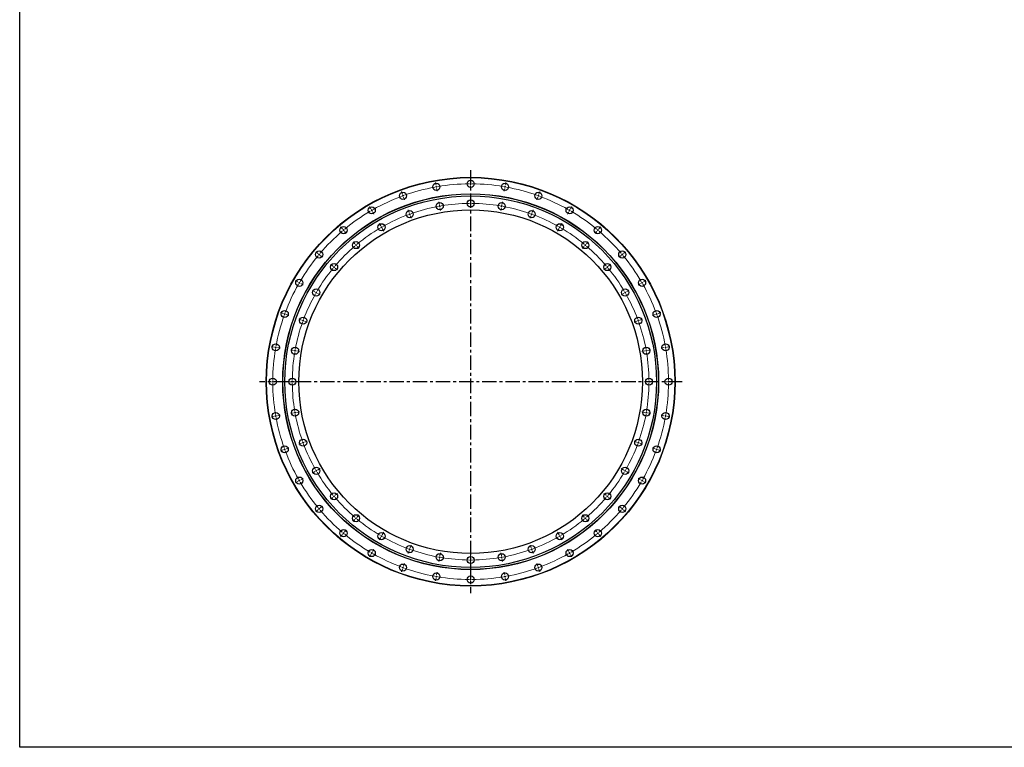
# Model space of a CAD drawing. Header units: millimetres. Extents: x -25 to 6020, y 4830 to 9406.
# Tile 1 of 4: x -25 to 2997, y 4830 to 7064. Entities that reach past the tile are written whole.
import ezdxf

# ---------------------------------------------------------------- set-up
doc = ezdxf.new("R2010")
doc.units = ezdxf.units.MM
doc.header["$LTSCALE"] = 20
doc.linetypes.add('CENTER', pattern=[10.16, 6.35, -1.27, 1.27, -1.27])

msp = doc.modelspace()

# ---------------------------------------------------------------- linework, layer by layer
at = {"linetype": 'CENTER', "ltscale": 0.35}
for p, q in [((1359.2, 6601.6), (1359.2, 5302.9)), ((2008, 5952.2), (710.5, 5952.2))]:
    msp.add_line(p, q, dxfattribs=at)
at = {"color": 0, "linetype": 'Continuous', "lineweight": 18}
for p, q in [((1252.9, 6555.4), (1251.4, 6563.8)), ((1359.2, 6564.7), (1359.2, 6573.2)), ((1359.2, 6559.7), (1359.2, 6562.2)), ((1359.2, 6559.7), (1359.2, 6557.2)), ((1465.6, 6555.4), (1467.1, 6563.8)), ((1149.8, 6527.8), (1146.9, 6535.8)), ((1253.8, 6550.5), (1253.3, 6553)), ((1253.8, 6550.5), (1254.2, 6548.1)), ((1254.6, 6545.6), (1256.1, 6537.2)), ((1359.2, 6554.7), (1359.2, 6546.2)), ((1463.9, 6545.6), (1462.4, 6537.2)), ((1464.7, 6550.5), (1464.3, 6548.1)), ((1464.7, 6550.5), (1465.2, 6553)), ((1568.7, 6527.8), (1571.6, 6535.8)), ((1151.5, 6523.1), (1150.6, 6525.5)), ((1151.5, 6523.1), (1152.3, 6520.8)), ((1153.2, 6518.4), (1156.1, 6510.4)), ((1263.3, 6496.4), (1261.8, 6504.7)), ((1359.2, 6504.7), (1359.2, 6513.2)), ((1359.2, 6499.7), (1359.2, 6502.2)), ((1359.2, 6499.7), (1359.2, 6497.2)), ((1455.2, 6496.4), (1456.7, 6504.7)), ((1565.3, 6518.4), (1562.4, 6510.4)), ((1567, 6523.1), (1566.2, 6520.8)), ((1567, 6523.1), (1567.9, 6525.5)), ((1053, 6482.7), (1048.7, 6490.1)), ((1055.5, 6478.4), (1054.2, 6480.5)), ((1055.5, 6478.4), (1056.7, 6476.2)), ((1058, 6474), (1062.2, 6466.7)), ((1170.3, 6471.4), (1167.4, 6479.4)), ((1172, 6466.7), (1171.1, 6469.1)), ((1264.2, 6491.4), (1263.7, 6493.9)), ((1264.2, 6491.4), (1264.6, 6489)), ((1265, 6486.5), (1266.5, 6478.1)), ((1359.2, 6494.7), (1359.2, 6486.2)), ((1453.5, 6486.5), (1452, 6478.1)), ((1454.3, 6491.4), (1453.9, 6489)), ((1454.3, 6491.4), (1454.8, 6493.9)), ((1546.5, 6466.7), (1547.4, 6469.1)), ((1548.2, 6471.4), (1551.1, 6479.4)), ((1660.5, 6474), (1656.2, 6466.7)), ((1663, 6478.4), (1661.7, 6476.2)), ((1663, 6478.4), (1664.2, 6480.5)), ((1665.5, 6482.7), (1669.7, 6490.1)), ((1172, 6466.7), (1172.8, 6464.4)), ((1173.7, 6462), (1176.6, 6454)), ((1544.8, 6462), (1541.9, 6454)), ((1546.5, 6466.7), (1545.6, 6464.4)), ((965.5, 6421.5), (960.1, 6428)), ((968.8, 6417.6), (967.1, 6419.5)), ((968.8, 6417.6), (970.4, 6415.7)), ((972, 6413.8), (977.4, 6407.3)), ((1083, 6430.7), (1078.7, 6438.1)), ((1085.5, 6426.4), (1084.2, 6428.6)), ((1085.5, 6426.4), (1086.7, 6424.2)), ((1088, 6422.1), (1092.2, 6414.7)), ((1630.5, 6422.1), (1626.2, 6414.7)), ((1633, 6426.4), (1631.7, 6424.2)), ((1633, 6426.4), (1634.2, 6428.6)), ((1635.5, 6430.7), (1639.7, 6438.1)), ((1746.5, 6413.8), (1741.1, 6407.3)), ((1749.7, 6417.6), (1748.1, 6415.7)), ((1749.7, 6417.6), (1751.3, 6419.5)), ((1753, 6421.5), (1758.4, 6428)), ((1004.1, 6375.5), (998.6, 6382)), ((1714.4, 6375.5), (1719.9, 6382)), ((890, 6346), (883.5, 6351.4)), ((1007.3, 6371.7), (1005.7, 6373.6)), ((1007.3, 6371.7), (1008.9, 6369.7)), ((1010.5, 6367.8), (1016, 6361.3)), ((1708, 6367.8), (1702.5, 6361.3)), ((1711.2, 6371.7), (1709.6, 6369.7)), ((1711.2, 6371.7), (1712.8, 6373.6)), ((1828.4, 6346), (1835, 6351.4)), ((893.9, 6342.7), (892, 6344.4)), ((893.9, 6342.7), (895.8, 6341.1)), ((897.7, 6339.5), (904.2, 6334.1)), ((1820.8, 6339.5), (1814.3, 6334.1)), ((1824.6, 6342.7), (1822.7, 6341.1)), ((1824.6, 6342.7), (1826.5, 6344.4)), ((936, 6307.4), (929.5, 6312.9)), ((939.8, 6304.2), (937.9, 6305.8)), ((939.8, 6304.2), (941.8, 6302.6)), ((943.7, 6301), (950.2, 6295.5)), ((1774.8, 6301), (1768.3, 6295.5)), ((1778.7, 6304.2), (1776.7, 6302.6)), ((1778.7, 6304.2), (1780.6, 6305.8)), ((1782.5, 6307.4), (1789, 6312.9)), ((828.8, 6258.5), (821.4, 6262.7)), ((833.1, 6256), (831, 6257.2)), ((1885.4, 6256), (1887.5, 6257.2)), ((1889.7, 6258.5), (1897, 6262.7)), ((833.1, 6256), (835.3, 6254.7)), ((837.5, 6253.5), (844.8, 6249.2)), ((880.8, 6228.5), (873.4, 6232.7)), ((885.1, 6226), (882.9, 6227.2)), ((1833.4, 6226), (1835.6, 6227.2)), ((1837.7, 6228.5), (1845.1, 6232.7)), ((1881, 6253.5), (1873.7, 6249.2)), ((1885.4, 6256), (1883.2, 6254.7)), ((885.1, 6226), (887.3, 6224.7)), ((889.4, 6223.5), (896.8, 6219.2)), ((1829.1, 6223.5), (1821.7, 6219.2)), ((1833.4, 6226), (1831.2, 6224.7)), ((783.7, 6161.7), (775.7, 6164.6)), ((788.4, 6160), (786, 6160.9)), ((788.4, 6160), (790.7, 6159.2)), ((793.1, 6158.3), (801.1, 6155.4)), ((840.1, 6141.2), (832.1, 6144.1)), ((844.8, 6139.5), (842.4, 6140.4)), ((844.8, 6139.5), (847.1, 6138.7)), ((849.5, 6137.8), (857.5, 6134.9)), ((1869, 6137.8), (1861, 6134.9)), ((1873.7, 6139.5), (1871.4, 6138.7)), ((1873.7, 6139.5), (1876.1, 6140.4)), ((1878.4, 6141.2), (1886.4, 6144.1)), ((1925.4, 6158.3), (1917.4, 6155.4)), ((1930.1, 6160), (1927.8, 6159.2)), ((1930.1, 6160), (1932.5, 6160.9)), ((1934.8, 6161.7), (1942.8, 6164.6)), ((756.1, 6058.6), (747.7, 6060.1)), ((761, 6057.7), (758.5, 6058.2)), ((761, 6057.7), (763.4, 6057.3)), ((765.9, 6056.9), (774.3, 6055.4)), ((815.1, 6048.2), (806.8, 6049.7)), ((820.1, 6047.3), (817.6, 6047.8)), ((820.1, 6047.3), (822.5, 6046.9)), ((825, 6046.5), (833.4, 6045)), ((1893.5, 6046.5), (1885.1, 6045)), ((1898.4, 6047.3), (1896, 6046.9)), ((1898.4, 6047.3), (1900.9, 6047.8)), ((1903.4, 6048.2), (1911.7, 6049.7)), ((1952.6, 6056.9), (1944.2, 6055.4)), ((1957.5, 6057.7), (1955.1, 6057.3)), ((1957.5, 6057.7), (1960, 6058.2)), ((1962.4, 6058.6), (1970.8, 6060.1)), ((746.7, 5952.2), (738.2, 5952.2)), ((751.7, 5952.2), (749.2, 5952.2)), ((751.7, 5952.2), (754.2, 5952.2)), ((756.7, 5952.2), (765.2, 5952.2)), ((806.7, 5952.2), (798.2, 5952.2)), ((811.7, 5952.2), (809.2, 5952.2)), ((811.7, 5952.2), (814.2, 5952.2)), ((816.7, 5952.2), (825.2, 5952.2)), ((1901.7, 5952.2), (1893.2, 5952.2)), ((1906.7, 5952.2), (1904.2, 5952.2)), ((1906.7, 5952.2), (1909.2, 5952.2)), ((1911.7, 5952.2), (1920.2, 5952.2)), ((1961.7, 5952.2), (1953.2, 5952.2)), ((1966.7, 5952.2), (1964.2, 5952.2)), ((1966.7, 5952.2), (1969.2, 5952.2)), ((1971.7, 5952.2), (1980.2, 5952.2)), ((756.1, 5845.9), (747.7, 5844.4)), ((761, 5846.8), (758.5, 5846.3)), ((761, 5846.8), (763.4, 5847.2)), ((765.9, 5847.6), (774.3, 5849.1)), ((815.1, 5856.3), (806.8, 5854.8)), ((820.1, 5857.2), (817.6, 5856.7)), ((820.1, 5857.2), (822.5, 5857.6)), ((825, 5858), (833.4, 5859.5)), ((1893.5, 5858), (1885.1, 5859.5)), ((1898.4, 5857.2), (1896, 5857.6)), ((1898.4, 5857.2), (1900.9, 5856.7)), ((1903.4, 5856.3), (1911.7, 5854.8)), ((1952.6, 5847.6), (1944.2, 5849.1)), ((1957.5, 5846.8), (1955.1, 5847.2)), ((1957.5, 5846.8), (1960, 5846.3)), ((1962.4, 5845.9), (1970.8, 5844.4)), ((788.4, 5744.5), (786, 5743.6)), ((788.4, 5744.5), (790.7, 5745.3)), ((793.1, 5746.2), (801.1, 5749.1)), ((840.1, 5763.3), (832.1, 5760.4)), ((844.8, 5765), (842.4, 5764.1)), ((844.8, 5765), (847.1, 5765.8)), ((849.5, 5766.7), (857.5, 5769.6)), ((1869, 5766.7), (1861, 5769.6)), ((1873.7, 5765), (1871.4, 5765.8)), ((1873.7, 5765), (1876.1, 5764.1)), ((1878.4, 5763.3), (1886.4, 5760.4)), ((1925.4, 5746.2), (1917.4, 5749.1)), ((1930.1, 5744.5), (1927.8, 5745.3)), ((1930.1, 5744.5), (1932.5, 5743.6)), ((783.7, 5742.8), (775.7, 5739.9)), ((1934.8, 5742.8), (1942.8, 5739.9)), ((889.4, 5681), (896.8, 5685.2)), ((1829.1, 5681), (1821.7, 5685.2)), ((837.5, 5651), (844.8, 5655.2)), ((880.8, 5676), (873.4, 5671.7)), ((885.1, 5678.5), (882.9, 5677.2)), ((885.1, 5678.5), (887.3, 5679.7)), ((1833.4, 5678.5), (1831.2, 5679.7)), ((1833.4, 5678.5), (1835.6, 5677.2)), ((1837.7, 5676), (1845.1, 5671.7)), ((1881, 5651), (1873.7, 5655.2)), ((828.8, 5646), (821.4, 5641.7)), ((833.1, 5648.5), (831, 5647.2)), ((833.1, 5648.5), (835.3, 5649.7)), ((1885.4, 5648.5), (1883.2, 5649.7)), ((1885.4, 5648.5), (1887.5, 5647.2)), ((1889.7, 5646), (1897, 5641.7)), ((936, 5597.1), (929.5, 5591.6)), ((939.8, 5600.3), (937.9, 5598.7)), ((939.8, 5600.3), (941.8, 5601.9)), ((943.7, 5603.5), (950.2, 5609)), ((1774.8, 5603.5), (1768.3, 5609)), ((1778.7, 5600.3), (1776.7, 5601.9)), ((1778.7, 5600.3), (1780.6, 5598.7)), ((1782.5, 5597.1), (1789, 5591.6)), ((893.9, 5561.8), (892, 5560.1)), ((893.9, 5561.8), (895.8, 5563.4)), ((897.7, 5565), (904.2, 5570.4)), ((1820.8, 5565), (1814.3, 5570.4)), ((1824.6, 5561.8), (1822.7, 5563.4)), ((1824.6, 5561.8), (1826.5, 5560.1)), ((890, 5558.5), (883.5, 5553.1)), ((1007.3, 5532.8), (1005.7, 5530.9)), ((1007.3, 5532.8), (1008.9, 5534.8)), ((1010.5, 5536.7), (1016, 5543.2)), ((1708, 5536.7), (1702.5, 5543.2)), ((1711.2, 5532.8), (1709.6, 5534.8)), ((1711.2, 5532.8), (1712.8, 5530.9)), ((1828.4, 5558.5), (1835, 5553.1)), ((1004.1, 5529), (998.6, 5522.5)), ((1714.4, 5529), (1719.9, 5522.5)), ((965.5, 5483), (960.1, 5476.5)), ((968.8, 5486.9), (967.1, 5485)), ((968.8, 5486.9), (970.4, 5488.8)), ((972, 5490.7), (977.4, 5497.2)), ((1083, 5473.8), (1078.7, 5466.4)), ((1085.5, 5478.1), (1084.2, 5475.9)), ((1085.5, 5478.1), (1086.7, 5480.3)), ((1088, 5482.4), (1092.2, 5489.8)), ((1630.5, 5482.4), (1626.2, 5489.8)), ((1633, 5478.1), (1631.7, 5480.3)), ((1633, 5478.1), (1634.2, 5475.9)), ((1635.5, 5473.8), (1639.7, 5466.4)), ((1746.5, 5490.7), (1741.1, 5497.2)), ((1749.7, 5486.9), (1748.1, 5488.8)), ((1749.7, 5486.9), (1751.3, 5485)), ((1753, 5483), (1758.4, 5476.5)), ((1173.7, 5442.5), (1176.6, 5450.5)), ((1544.8, 5442.5), (1541.9, 5450.5)), ((1053, 5421.8), (1048.7, 5414.4)), ((1055.5, 5426.1), (1054.2, 5424)), ((1055.5, 5426.1), (1056.7, 5428.3)), ((1058, 5430.5), (1062.2, 5437.8)), ((1170.3, 5433.1), (1167.4, 5425.1)), ((1172, 5437.8), (1171.1, 5435.4)), ((1172, 5437.8), (1172.8, 5440.1)), ((1264.2, 5413.1), (1263.7, 5410.6)), ((1264.2, 5413.1), (1264.6, 5415.5)), ((1265, 5418), (1266.5, 5426.4)), ((1359.2, 5409.7), (1359.2, 5418.2)), ((1453.5, 5418), (1452, 5426.4)), ((1454.3, 5413.1), (1453.9, 5415.5)), ((1454.3, 5413.1), (1454.8, 5410.6)), ((1546.5, 5437.8), (1545.6, 5440.1)), ((1546.5, 5437.8), (1547.4, 5435.4)), ((1548.2, 5433.1), (1551.1, 5425.1)), ((1660.5, 5430.5), (1656.2, 5437.8)), ((1663, 5426.1), (1661.7, 5428.3)), ((1663, 5426.1), (1664.2, 5424)), ((1665.5, 5421.8), (1669.7, 5414.4)), ((1151.5, 5381.4), (1150.6, 5379)), ((1151.5, 5381.4), (1152.3, 5383.7)), ((1153.2, 5386.1), (1156.1, 5394.1)), ((1263.3, 5408.1), (1261.8, 5399.8)), ((1359.2, 5404.7), (1359.2, 5407.2)), ((1359.2, 5404.7), (1359.2, 5402.2)), ((1359.2, 5399.7), (1359.2, 5391.2)), ((1455.2, 5408.1), (1456.7, 5399.8)), ((1565.3, 5386.1), (1562.4, 5394.1)), ((1567, 5381.4), (1566.2, 5383.7)), ((1567, 5381.4), (1567.9, 5379)), ((1149.8, 5376.7), (1146.9, 5368.7)), ((1253.8, 5354), (1253.3, 5351.5)), ((1253.8, 5354), (1254.2, 5356.4)), ((1254.6, 5358.9), (1256.1, 5367.3)), ((1359.2, 5349.7), (1359.2, 5358.2)), ((1463.9, 5358.9), (1462.4, 5367.3)), ((1464.7, 5354), (1464.3, 5356.4)), ((1464.7, 5354), (1465.2, 5351.5)), ((1568.7, 5376.7), (1571.6, 5368.7)), ((1252.9, 5349.1), (1251.4, 5340.7)), ((1359.2, 5344.7), (1359.2, 5347.2)), ((1359.2, 5344.7), (1359.2, 5342.2)), ((1359.2, 5339.7), (1359.2, 5331.2)), ((1465.6, 5349.1), (1467.1, 5340.7))]:
    msp.add_line(p, q, dxfattribs=at)
msp.add_lwpolyline([(-25.2, 9405.7), (6020, 9405.7), (6020, 4829.6), (-25.2, 4829.6)], close=True)
at = {"color": 7, "linetype": 'Continuous', "lineweight": 25}
for centre, radius in [((1359.2, 5952.2), 627.5), ((1359.2, 5952.2), 626.5), ((1253.8, 6550.5), 11), ((1359.2, 6559.7), 11), ((1464.7, 6550.5), 11), ((1359.2, 5952.2), 577), ((1151.5, 6523.1), 11), ((1567, 6523.1), 11), ((1359.2, 5952.2), 576.5), ((1359.2, 5952.2), 570.5), ((1264.2, 6491.4), 11), ((1359.2, 6499.7), 11), ((1454.3, 6491.4), 11), ((1359.2, 5952.2), 527.5), ((1055.5, 6478.4), 11), ((1172, 6466.7), 11), ((1546.5, 6466.7), 11), ((1663, 6478.4), 11), ((968.8, 6417.6), 11), ((1085.5, 6426.4), 11), ((1633, 6426.4), 11), ((1749.7, 6417.6), 11), ((1007.3, 6371.7), 11), ((1711.2, 6371.7), 11), ((893.9, 6342.7), 11), ((1824.6, 6342.7), 11), ((939.8, 6304.2), 11), ((1778.7, 6304.2), 11), ((833.1, 6256), 11), ((1885.4, 6256), 11), ((885.1, 6226), 11), ((1833.4, 6226), 11), ((788.4, 6160), 11), ((1930.1, 6160), 11), ((844.8, 6139.5), 11), ((1873.7, 6139.5), 11), ((761, 6057.7), 11), ((820.1, 6047.3), 11), ((1898.4, 6047.3), 11), ((1957.5, 6057.7), 11), ((751.7, 5952.2), 11), ((811.7, 5952.2), 11), ((1906.7, 5952.2), 11), ((1966.7, 5952.2), 11), ((820.1, 5857.2), 11), ((1898.4, 5857.2), 11), ((761, 5846.8), 11), ((1957.5, 5846.8), 11), ((844.8, 5765), 11), ((1873.7, 5765), 11), ((788.4, 5744.5), 11), ((1930.1, 5744.5), 11), ((885.1, 5678.5), 11), ((1833.4, 5678.5), 11), ((833.1, 5648.5), 11), ((1885.4, 5648.5), 11), ((939.8, 5600.3), 11), ((1778.7, 5600.3), 11), ((893.9, 5561.8), 11), ((1824.6, 5561.8), 11), ((1007.3, 5532.8), 11), ((1711.2, 5532.8), 11), ((968.8, 5486.9), 11), ((1085.5, 5478.1), 11), ((1633, 5478.1), 11), ((1749.7, 5486.9), 11), ((1172, 5437.8), 11), ((1546.5, 5437.8), 11), ((1055.5, 5426.1), 11), ((1264.2, 5413.1), 11), ((1359.2, 5404.7), 11), ((1454.3, 5413.1), 11), ((1663, 5426.1), 11), ((1151.5, 5381.4), 11), ((1567, 5381.4), 11), ((1253.8, 5354), 11), ((1359.2, 5344.7), 11), ((1464.7, 5354), 11)]:
    msp.add_circle(centre, radius, dxfattribs=at)
at = {"color": 0, "linetype": 'Continuous', "lineweight": 18}
for radius, start, end in [(607.5, 90.4716, 99.5284), (607.5, 90, 90.2358), (607.5, 89.7642, 90), (607.5, 80.4716, 89.5284), (607.5, 100.4716, 109.5284), (607.5, 100, 100.2358), (607.5, 99.7642, 100), (607.5, 80, 80.2358), (607.5, 79.7642, 80), (607.5, 70.4716, 79.5284), (607.5, 110.4716, 119.5284), (607.5, 110, 110.2358), (607.5, 109.7642, 110), (547.5, 90.5232, 99.4768), (547.5, 90, 90.2616), (547.5, 89.7384, 90), (547.5, 80.5232, 89.4768), (607.5, 70, 70.2358), (607.5, 69.7642, 70), (607.5, 60.4716, 69.5284), (607.5, 120.4716, 129.5284), (607.5, 120, 120.2358), (607.5, 119.7642, 120), (547.5, 100.5232, 109.4768), (547.5, 100, 100.2616), (547.5, 99.7384, 100), (547.5, 80, 80.2616), (547.5, 79.7384, 80), (547.5, 70.5232, 79.4768), (607.5, 60, 60.2358), (607.5, 59.7642, 60), (607.5, 50.4716, 59.5284), (547.5, 110.5232, 119.4768), (547.5, 110, 110.2616), (547.5, 109.7384, 110), (547.5, 70, 70.2616), (547.5, 69.7384, 70), (547.5, 60.5232, 69.4768), (607.5, 130.4716, 139.5284), (607.5, 130, 130.2358), (607.5, 129.7642, 130), (547.5, 120.5232, 129.4768), (547.5, 120, 120.2616), (547.5, 119.7384, 120), (547.5, 60, 60.2616), (547.5, 59.7384, 60), (547.5, 50.5232, 59.4768), (607.5, 50, 50.2358), (607.5, 49.7642, 50), (607.5, 40.4716, 49.5284), (547.5, 130.5232, 139.4768), (547.5, 130, 130.2616), (547.5, 129.7384, 130), (547.5, 50, 50.2616), (547.5, 49.7384, 50), (547.5, 40.5232, 49.4768), (607.5, 140.4716, 149.5284), (607.5, 140, 140.2358), (607.5, 139.7642, 140), (607.5, 40, 40.2358), (607.5, 39.7642, 40), (607.5, 30.4716, 39.5284), (547.5, 140.5232, 149.4768), (547.5, 140, 140.2616), (547.5, 139.7384, 140), (547.5, 40, 40.2616), (547.5, 39.7384, 40), (547.5, 30.5232, 39.4768), (607.5, 149.7642, 150), (607.5, 30, 30.2358), (607.5, 150.4716, 159.5284), (607.5, 150, 150.2358), (547.5, 149.7384, 150), (547.5, 30, 30.2616), (607.5, 29.7642, 30), (607.5, 20.4716, 29.5284), (547.5, 150.5232, 159.4768), (547.5, 150, 150.2616), (547.5, 29.7384, 30), (547.5, 20.5232, 29.4768), (607.5, 160.4716, 169.5284), (607.5, 160, 160.2358), (607.5, 159.7642, 160), (547.5, 160, 160.2616), (547.5, 159.7384, 160), (547.5, 20, 20.2616), (547.5, 19.7384, 20), (607.5, 20, 20.2358), (607.5, 19.7642, 20), (607.5, 10.4716, 19.5284), (547.5, 160.5232, 169.4768), (547.5, 10.5232, 19.4768), (607.5, 170.4716, 179.5284), (607.5, 170, 170.2358), (607.5, 169.7642, 170), (547.5, 170, 170.2616), (547.5, 169.7384, 170), (547.5, 10, 10.2616), (547.5, 9.7384, 10), (607.5, 10, 10.2358), (607.5, 9.7642, 10), (607.5, 0.4716, 9.5284), (547.5, 170.5232, 179.4768), (547.5, 0.5232, 9.4768), (607.5, 179.7642, 180), (547.5, 179.7384, 180), (547.5, 0, 0.2616), (607.5, 0, 0.2358), (607.5, 180, 180.2358), (607.5, 180.4716, 189.5284), (547.5, 180, 180.2616), (547.5, 180.5232, 189.4768), (547.5, 350.5232, 359.4768), (547.5, 359.7384, 0), (607.5, 350.4716, 359.5284), (607.5, 359.7642, 0), (607.5, 189.7642, 190), (607.5, 190, 190.2358), (607.5, 190.4716, 199.5284), (547.5, 189.7384, 190), (547.5, 190, 190.2616), (547.5, 190.5232, 199.4768), (547.5, 340.5232, 349.4768), (547.5, 349.7384, 350), (547.5, 350, 350.2616), (607.5, 340.4716, 349.5284), (607.5, 349.7642, 350), (607.5, 350, 350.2358), (607.5, 199.7642, 200), (607.5, 200, 200.2358), (547.5, 199.7384, 200), (547.5, 200, 200.2616), (547.5, 200.5232, 209.4768), (547.5, 330.5232, 339.4768), (547.5, 339.7384, 340), (547.5, 340, 340.2616), (607.5, 339.7642, 340), (607.5, 340, 340.2358), (607.5, 200.4716, 209.5284), (607.5, 330.4716, 339.5284), (547.5, 209.7384, 210), (547.5, 210, 210.2616), (547.5, 210.5232, 219.4768), (547.5, 320.5232, 329.4768), (547.5, 329.7384, 330), (547.5, 330, 330.2616), (607.5, 209.7642, 210), (607.5, 210, 210.2358), (607.5, 210.4716, 219.5284), (607.5, 320.4716, 329.5284), (607.5, 329.7642, 330), (607.5, 330, 330.2358), (547.5, 219.7384, 220), (547.5, 220, 220.2616), (547.5, 220.5232, 229.4768), (547.5, 310.5232, 319.4768), (547.5, 319.7384, 320), (547.5, 320, 320.2616), (607.5, 219.7642, 220), (607.5, 220, 220.2358), (607.5, 319.7642, 320), (607.5, 320, 320.2358), (607.5, 220.4716, 229.5284), (547.5, 229.7384, 230), (547.5, 230, 230.2616), (547.5, 309.7384, 310), (547.5, 310, 310.2616), (607.5, 310.4716, 319.5284), (547.5, 230.5232, 239.4768), (547.5, 300.5232, 309.4768), (607.5, 229.7642, 230), (607.5, 230, 230.2358), (607.5, 230.4716, 239.5284), (547.5, 239.7384, 240), (547.5, 240, 240.2616), (547.5, 240.5232, 249.4768), (547.5, 290.5232, 299.4768), (547.5, 299.7384, 300), (547.5, 300, 300.2616), (607.5, 300.4716, 309.5284), (607.5, 309.7642, 310), (607.5, 310, 310.2358), (607.5, 239.7642, 240), (607.5, 240, 240.2358), (607.5, 240.4716, 249.5284), (547.5, 249.7384, 250), (547.5, 250, 250.2616), (547.5, 250.5232, 259.4768), (547.5, 259.7384, 260), (547.5, 260, 260.2616), (547.5, 260.5232, 269.4768), (547.5, 270.5232, 279.4768), (547.5, 279.7384, 280), (547.5, 280, 280.2616), (547.5, 280.5232, 289.4768), (547.5, 289.7384, 290), (547.5, 290, 290.2616), (607.5, 290.4716, 299.5284), (607.5, 299.7642, 300), (607.5, 300, 300.2358), (607.5, 249.7642, 250), (607.5, 250, 250.2358), (547.5, 269.7384, 270), (547.5, 270, 270.2616), (607.5, 289.7642, 290), (607.5, 290, 290.2358), (607.5, 250.4716, 259.5284), (607.5, 259.7642, 260), (607.5, 260, 260.2358), (607.5, 260.4716, 269.5284), (607.5, 270.4716, 279.5284), (607.5, 279.7642, 280), (607.5, 280, 280.2358), (607.5, 280.4716, 289.5284), (607.5, 269.7642, 270), (607.5, 270, 270.2358)]:
    msp.add_arc((1359.2, 5952.2), radius, start, end, dxfattribs=at)

doc.saveas('drawing.dxf')
